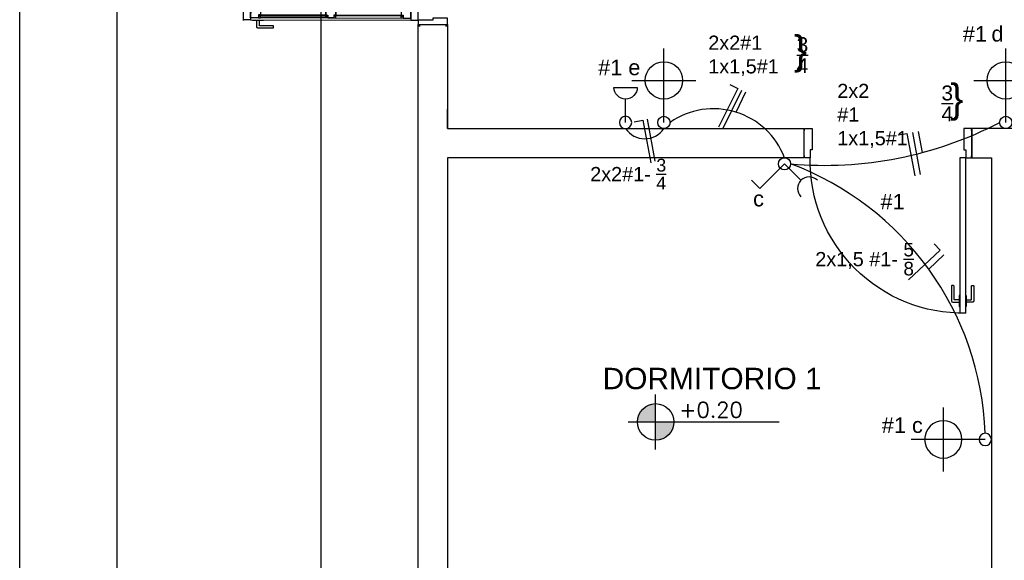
# Model space of a CAD drawing. Header units: millimetres. Extents: x 201 to 840, y 135 to 685.
# Tile 195 of 219: x 396.08 to 401.15, y 328.84 to 331.63. Entities that reach past the tile are written whole.
import ezdxf

# ---------------------------------------------------------------- set-up
doc = ezdxf.new("R2010")
doc.units = ezdxf.units.MM
doc.linetypes.add('HIDDEN', pattern=[0.375, 0.25, -0.125])
doc.linetypes.add('HIDDEN2', pattern=[0.1875, 0.125, -0.0625])
for name, color, linetype in [('01', 1, 'Continuous'), ('02', 2, 'Continuous'), ('03', 3, 'Continuous'), ('ABERTURAS', 2, 'Continuous'), ('electricidad', 3, 'Continuous'), ('electricidad cable', 3, 'Continuous'), ('Electricidad texto', 3, 'Continuous'), ('LAMINA', 6, 'Continuous'), ('muro', 6, 'Continuous'), ('NIVELES', 1, 'Continuous'), ('piso', 1, 'Continuous'), ('PROYECCIONES', 2, 'Continuous'), ('TEXT', 4, 'Continuous')]:
    doc.layers.add(name, color=color, linetype=linetype)
doc.styles.add('ARIAL', font='arial.ttf', dxfattribs={"height": 0.06})
doc.styles.add('ROMANS', font='romans.shx')

# ---------------------------------------------------------------- blocks, each defined once
blk = doc.blocks.new('E-luz apliqué')
at = {"layer": 'electricidad', "color": 1}
for p, q in [((0, 0.1262941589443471), (0, 0.3434826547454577)), ((-0.1371884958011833, 0.2062941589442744), (0.1371884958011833, 0.2062941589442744))]:
    blk.add_line(p, q, dxfattribs=at)
at = {"layer": 'electricidad'}
blk.add_line((0, 0.0262941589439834), (0, 0.1262941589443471), dxfattribs=at)
for centre, radius in [((0, 0.2062941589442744), 0.08), ((0, 0.0262941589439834), 0.0262941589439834)]:
    blk.add_circle(centre, radius, dxfattribs=at)
blk = doc.blocks.new('E-punto y toma')
at = {"layer": 'electricidad'}
for p, q in [((0, 0), (0.1060660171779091, 0.1060660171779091)), ((0.1060660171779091, 0.1060660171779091), (0.1414213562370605, 0.0707106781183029)), ((0, 0), (-0.0707106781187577, 0.0707106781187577))]:
    blk.add_line(p, q, dxfattribs=at)
blk.add_circle((0, 0), 0.0262941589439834, dxfattribs=at)
blk.add_arc((-0.1060660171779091, 0.1060660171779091), 0.05, 225, 45, dxfattribs=at)
blk = doc.blocks.new('E-toma baja')
at = {"layer": 'electricidad'}
for p, q in [((-0.2708506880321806, 0.0874065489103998), (-0.2691244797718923, -0.0925851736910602)), ((0, 0), (-0.1799917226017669, -0.0017262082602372))]:
    blk.add_line(p, q, dxfattribs=at)
blk.add_circle((0, 0), 0.04732948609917, dxfattribs=at)
blk.add_arc((-0.2699875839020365, -0.0025893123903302), 0.09, 270.5494775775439, 90.54947757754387, dxfattribs=at)
blk = doc.blocks.new('A$C767B3D9D')
at = {"layer": '02'}
for points in [[(0.03946577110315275, 0.06918377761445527), (0.01468104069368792, 0.06918377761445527, -0.4142135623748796), (0.01268104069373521, 0.07118377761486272), (0.01268104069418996, 0.13950250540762, 0.4142135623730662), (0.01068104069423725, 0.1415025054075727), (0.001999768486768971, 0.1415025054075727, 0.414213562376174), (-2.315136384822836e-07, 0.13950250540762), (-2.315136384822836e-07, 0.06284314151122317, 0.4142135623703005), (0.006340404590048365, 0.05650250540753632), (0.03946577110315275, 0.05650250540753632)], [(0.0758963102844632, 0.06918377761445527), (0.1006810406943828, 0.06918377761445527, 0.4142135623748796), (0.1026810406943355, 0.07118377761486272), (0.1026810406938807, 0.13950250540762, -0.4142135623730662), (0.1046810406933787, 0.1415025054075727), (0.1133623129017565, 0.1415025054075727, -0.414213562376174), (0.1153623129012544, 0.13950250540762), (0.1153623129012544, 0.06284314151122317, -0.4142135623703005), (0.1090216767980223, 0.05650250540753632), (0.0758963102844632, 0.05650250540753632)]]:
    blk.add_lwpolyline(points, format="xyb", dxfattribs=at)
for points in [[(0.0426810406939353, 0.09071931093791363), (0.03946577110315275, 0.09071931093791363), (0.03946577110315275, 0.0349669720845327), (0.0426810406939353, 0.0349669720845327)], [(0.07268104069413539, 0.09071931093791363), (0.0758963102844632, 0.09071931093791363), (0.0758963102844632, 0.0349669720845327), (0.07268104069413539, 0.0349669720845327)]]:
    blk.add_lwpolyline(points, dxfattribs=at)
at = {"layer": 'ABERTURAS', "ltscale": 0.01}
for points in [[(0.01268104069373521, 0.9400236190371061), (0.01268104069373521, 0.9500236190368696), (0.0426810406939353, 0.9500236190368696), (0.05268104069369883, 0.9500236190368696), (0.05268104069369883, 0.9000236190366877), (0.05268104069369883, 0.841023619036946), (0.0426810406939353, 0.841023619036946), (0.0426810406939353, 0.8000236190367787), (0.01268104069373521, 0.8000236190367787), (0.01268104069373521, 0.8100236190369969)], [(0.8726810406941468, 0.9400236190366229), (0.8726810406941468, 0.9500236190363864), (0.8426810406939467, 0.9500236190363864), (0.8326810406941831, 0.9500236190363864), (0.8326810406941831, 0.9000236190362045), (0.8326810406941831, 0.8410236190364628), (0.8426810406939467, 0.8410236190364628), (0.8426810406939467, 0.8000236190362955), (0.8726810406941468, 0.8000236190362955), (0.8726810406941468, 0.8100236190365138)], [(0.0426810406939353, 2.361903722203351e-05), (0.0426810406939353, 0.8000236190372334), (0.07268104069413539, 0.8000236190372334), (0.07268104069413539, 2.361903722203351e-05)], [(0.0426810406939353, 2.361903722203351e-05), (0.07268104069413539, 2.361903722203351e-05)]]:
    blk.add_lwpolyline(points, dxfattribs=at)
at = {"layer": 'ABERTURAS', "color": 1, "ltscale": 0.01}
blk.add_arc((0.05768104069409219, 0.7850236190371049), 0.7851432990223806, 268.9053094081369, 1.094690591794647, dxfattribs=at)
at = {"layer": 'muro'}
for points in [[(0.01018104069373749, 0.8000236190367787), (0.01018104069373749, 0.9500236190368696)], [(0.8751810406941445, 0.9500236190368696), (0.8751810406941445, 0.8000236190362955)]]:
    blk.add_lwpolyline(points, dxfattribs=at)
blk = doc.blocks.new('A$C3420644B')
at = {"layer": '01'}
for p, q in [((0.03746231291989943, 0.2814323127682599), (0.8625368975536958, 0.281432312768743)), ((0.04746231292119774, 0.2114323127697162), (0.8525368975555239, 0.2114323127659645)), ((0.04746231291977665, 0.2064323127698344), (0.8525368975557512, 0.2064323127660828))]:
    blk.add_line(p, q, dxfattribs=at)
for points in [[(0.07746231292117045, 0.2609103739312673), (0.4299996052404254, 0.2609103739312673), (0.4299996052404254, 0.2569103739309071), (0.07746231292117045, 0.2569103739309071)], [(0.8225368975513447, 0.2609103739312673), (0.4699996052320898, 0.2609103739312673), (0.4699996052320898, 0.2569103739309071), (0.8225368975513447, 0.2569103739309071)]]:
    blk.add_lwpolyline(points, dxfattribs=at)
at = {"layer": '02'}
for p, q in [((0.4349996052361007, 0.2714323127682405), (0.08775690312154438, 0.2714323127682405)), ((0.4649996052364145, 0.2714323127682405), (0.8122423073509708, 0.2714323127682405)), ((0.4249996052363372, 0.2214323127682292), (0.08746231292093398, 0.2214323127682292)), ((0.474999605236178, 0.2214323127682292), (0.8125368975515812, 0.2214323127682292))]:
    blk.add_line(p, q, dxfattribs=at)
at = {"layer": '03'}
for points in [[(-3.947612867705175e-07, 0.281432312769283), (-3.947614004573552e-07, 0.2064323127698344), (0.04746231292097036, 0.2064323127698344), (0.04746231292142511, 0.216432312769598), (0.03746231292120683, 0.216432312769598), (0.03746231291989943, 0.2814323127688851), (-3.947612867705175e-07, 0.281432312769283), (-3.947612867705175e-07, 0.281432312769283)], [(0.03746231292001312, 0.2214323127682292), (0.03746231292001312, 0.2214323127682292), (0.08746231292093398, 0.2214323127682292), (0.08746231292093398, 0.2564323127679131), (0.07746231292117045, 0.2564323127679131), (0.07746231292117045, 0.2714323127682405), (0.03746231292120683, 0.2714323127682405), (0.03746231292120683, 0.2499323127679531), (0.03746231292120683, 0.2499323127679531), (0.03746231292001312, 0.2214323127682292), (0.03746231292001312, 0.2214323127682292)], [(0.4749996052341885, 0.2214323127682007), (0.4749996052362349, 0.2214323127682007), (0.4249996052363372, 0.2214323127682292), (0.4249996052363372, 0.2564323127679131), (0.4349996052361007, 0.2564323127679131), (0.4349996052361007, 0.2714323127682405), (0.4749996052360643, 0.2714323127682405), (0.4749996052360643, 0.2714323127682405), (0.4749996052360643, 0.2714323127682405)], [(0.4249996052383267, 0.2214323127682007), (0.4249996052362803, 0.2214323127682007), (0.474999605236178, 0.2214323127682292), (0.474999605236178, 0.2564323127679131), (0.4649996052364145, 0.2564323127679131), (0.4649996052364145, 0.2714323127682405), (0.4249996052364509, 0.2714323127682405), (0.4249996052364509, 0.2714323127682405), (0.4249996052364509, 0.2714323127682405)], [(0.4249996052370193, 0.2564323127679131), (0.4249996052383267, 0.2214323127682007), (0.4249996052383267, 0.2214323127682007)], [(0.4749996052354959, 0.2564323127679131), (0.4749996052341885, 0.2214323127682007), (0.4749996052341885, 0.2214323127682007)], [(0.8625368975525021, 0.2214323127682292), (0.8625368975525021, 0.2214323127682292), (0.8125368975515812, 0.2214323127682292), (0.8125368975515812, 0.2564323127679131), (0.8225368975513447, 0.2564323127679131), (0.8225368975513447, 0.2714323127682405), (0.8625368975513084, 0.2714323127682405), (0.8625368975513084, 0.2499323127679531), (0.8625368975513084, 0.2499323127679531), (0.8625368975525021, 0.2214323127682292), (0.8625368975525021, 0.2214323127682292)], [(0.8999996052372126, 0.2814323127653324), (0.8999996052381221, 0.2064323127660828), (0.8525368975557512, 0.2064323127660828), (0.8525368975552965, 0.2164323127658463), (0.8625368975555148, 0.2164323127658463), (0.8625368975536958, 0.2814323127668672), (0.8999996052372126, 0.2814323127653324), (0.8999996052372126, 0.2814323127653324)]]:
    blk.add_lwpolyline(points, dxfattribs=at)
for points in [[(0.08775690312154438, 0.2714323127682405), (0.08775690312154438, 0.2614323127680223), (0.0777569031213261, 0.2614323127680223), (0.0777569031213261, 0.2714323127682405)], [(0.4247050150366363, 0.2714323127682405), (0.4247050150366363, 0.2614323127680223), (0.4347050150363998, 0.2614323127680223), (0.4347050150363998, 0.2714323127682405)], [(0.4752941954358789, 0.2714323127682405), (0.4752941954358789, 0.2614323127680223), (0.4652941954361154, 0.2614323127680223), (0.4652941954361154, 0.2714323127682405)], [(0.8122423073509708, 0.2714323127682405), (0.8122423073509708, 0.2614323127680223), (0.8222423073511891, 0.2614323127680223), (0.8222423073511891, 0.2714323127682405)], [(0.8122423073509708, 0.2714323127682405), (0.8122423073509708, 0.2614323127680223), (0.8222423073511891, 0.2614323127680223), (0.8222423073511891, 0.2714323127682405)]]:
    blk.add_lwpolyline(points, close=True, dxfattribs=at)
at = {"layer": 'ABERTURAS', "linetype": 'HIDDEN2'}
for points in [[(0.08167911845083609, 0.2846475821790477), (0.08167911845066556, 0.3094323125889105, -0.4142135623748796), (0.08367911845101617, 0.31143231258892), (0.1519978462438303, 0.3114323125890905, 0.4142135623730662), (0.1539978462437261, 0.3134323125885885), (0.1539978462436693, 0.3221135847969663, 0.414213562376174), (0.1519978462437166, 0.3241135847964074), (0.07533848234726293, 0.3241135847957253, 0.4142135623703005), (0.06899784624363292, 0.3177729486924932), (0.06899784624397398, 0.2846475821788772)], [(0.08167911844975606, 0.2032170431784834), (0.08167911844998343, 0.1784323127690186, 0.4142135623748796), (0.08367911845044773, 0.1764323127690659), (0.151997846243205, 0.1764323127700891, -0.4142135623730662), (0.1539978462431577, 0.1744323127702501), (0.1539978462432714, 0.1657510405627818, -0.414213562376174), (0.1519978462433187, 0.1637510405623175), (0.07533848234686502, 0.1637510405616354, -0.4142135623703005), (0.06899784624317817, 0.1700916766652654), (0.06899784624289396, 0.2032170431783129)]]:
    blk.add_lwpolyline(points, format="xyb", dxfattribs=at)
for points in [[(0.1032146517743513, 0.2814323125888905), (0.1032146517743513, 0.2846475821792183), (0.04746231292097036, 0.2846475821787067), (0.04746231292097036, 0.2814323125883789)], [(0.1032146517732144, 0.2064323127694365), (0.1032146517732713, 0.203217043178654), (0.04746231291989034, 0.2032170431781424), (0.04746231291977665, 0.2064323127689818)]]:
    blk.add_lwpolyline(points, dxfattribs=at)
blk = doc.blocks.new('puerta ventana')
at = {"layer": 'ABERTURAS', "ltscale": 0.01}
for points in [[(318.8755305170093, 344.459002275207), (318.8655305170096, 344.459002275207), (318.8655305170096, 344.4290022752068), (318.8655305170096, 344.419002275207), (318.9155305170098, 344.419002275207), (318.9405305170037, 344.4190022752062), (318.940530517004, 344.429002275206), (319.0155305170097, 344.4290022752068), (319.0155305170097, 344.459002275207), (319.0055305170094, 344.459002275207)], [(318.8755305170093, 342.589502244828), (318.8655305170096, 342.589502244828), (318.8655305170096, 342.6195022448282), (318.8655305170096, 342.629502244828), (318.9155305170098, 342.629502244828), (318.9405305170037, 342.6295022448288), (318.940530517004, 342.619502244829), (319.0155305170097, 342.6195022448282), (319.0155305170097, 342.589502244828), (319.0055305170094, 342.589502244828)]]:
    blk.add_lwpolyline(points, dxfattribs=at)
at = {"layer": 'ABERTURAS', "color": 250, "linetype": 'HIDDEN2'}
for centre, start, end in [((319.0269823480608, 344.412878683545), 269.2616633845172, 1.171312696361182), ((319.0269823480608, 342.6356258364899), 358.8286873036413, 90.73833661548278)]:
    blk.add_arc(centre, 0.8887002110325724, start, end, dxfattribs=at)
at = {"layer": '01', "extrusion": (0, 0, -1), "zscale": -1, "rotation": 0.1104346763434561}
blk.add_blockref('A$C3420644B', (-319.9150232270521, 344.1458357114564), dxfattribs=at)
at = {"layer": '01', "extrusion": (0, 0, -1), "xscale": -1, "zscale": -1, "rotation": 179.8895653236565}
blk.add_blockref('A$C3420644B', (-319.9150232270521, 342.9026688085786), dxfattribs=at)

msp = doc.modelspace()

# ---------------------------------------------------------------- hatches: boundary and pattern name
at = {"layer": 'NIVELES', "ltscale": 0.01}
h = msp.add_hatch(color=256, dxfattribs=at)
h.paths.add_polyline_path([(399.3513722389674, 329.6495149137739, 0.4142135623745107), (399.2572936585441, 329.555436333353), (399.3513722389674, 329.555436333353)])
h.paths.add_polyline_path([(399.4454508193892, 329.555436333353), (399.3513722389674, 329.555436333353), (399.3513722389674, 329.4613577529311, 0.4142135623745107)])

# ---------------------------------------------------------------- linework, layer by layer
msp.add_lwpolyline([(396.0784591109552, 325.5241787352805), (396.0784591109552, 340.7717632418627), (405.5551063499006, 340.7717632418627), (405.5551063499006, 325.5241787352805)], close=True)
at = {"color": 82}
for centre, radius, start, end in [((399.6493371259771, 330.7761342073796), 0.3909814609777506, 20.85314591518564, 124.8825747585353), ((400.2220638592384, 332.8228709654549), 1.947063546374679, 264.8196262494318, 297.5675970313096), ((399.5049561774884, 329.4373895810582), 1.544344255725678, 2.2071593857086, 69.48163039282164)]:
    msp.add_arc(centre, radius, start, end, dxfattribs=at)
at = {"layer": '01', "color": 82}
msp.add_arc((399.2956954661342, 331.1302312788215), 0.1179583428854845, 213.3907318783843, 326.6092681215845, dxfattribs=at)
at = {"layer": 'electricidad cable'}
for p, q in [((399.6978848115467, 331.0642373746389), (399.7953110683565, 331.2620094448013)), ((399.7653113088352, 331.1495193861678), (399.8165050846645, 331.253441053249)), ((399.3496283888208, 330.8967887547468), (399.3090977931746, 331.1134980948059)), ((400.7151061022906, 330.8281567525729), (400.6745755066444, 331.044866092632)), ((400.7250530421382, 330.9418982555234), (400.7049853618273, 331.0491963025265)), ((400.7568175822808, 330.3417358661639), (400.8350362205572, 330.4153092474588))]:
    msp.add_line(p, q, dxfattribs=at)
for points in [[(399.733225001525, 331.2919383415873), (399.774079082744, 331.2718128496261), (399.6756085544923, 331.0719209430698)], [(399.2414598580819, 331.1002493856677), (399.2862258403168, 331.1086218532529), (399.3271908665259, 330.8895896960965)], [(400.5993996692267, 331.0321634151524), (400.6441656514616, 331.0405358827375), (400.6851306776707, 330.8215037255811)], [(400.7848920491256, 330.4720684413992), (400.8160951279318, 330.4388952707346), (400.6537845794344, 330.2862240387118)]]:
    msp.add_lwpolyline(points, dxfattribs=at)
at = {"layer": 'LAMINA'}
msp.add_lwpolyline([(405.0551063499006, 326.0241787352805), (405.0551063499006, 340.0717632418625), (396.5784591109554, 340.0717632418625), (396.5784591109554, 326.0241787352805)], close=True, dxfattribs=at)
at = {"layer": 'muro', "color": 2}
for points in [[(398.1297076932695, 327.8653134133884), (398.1297076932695, 331.600313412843), (398.2797076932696, 331.6003134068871), (398.2797076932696, 331.0653134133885), (400.1147076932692, 331.0653134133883), (400.1147076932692, 330.9153134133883), (398.2797076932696, 330.9153134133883), (398.2797076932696, 328.0153134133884), (399.17970769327, 328.0153134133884), (399.17970769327, 327.8653134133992), (398.1297076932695, 327.8653134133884)], [(401.0797076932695, 330.9153134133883), (401.0797076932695, 328.0153134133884), (400.17970769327, 328.0153134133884), (400.17970769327, 327.8653134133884), (402.02970769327, 327.8653134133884), (402.02970769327, 328.0153134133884), (401.2297076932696, 328.0153134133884), (401.2297076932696, 330.9153134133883), (401.3297076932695, 330.9153134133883), (401.3297076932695, 331.0653134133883), (400.9797076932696, 331.0653134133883), (400.9797076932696, 330.9153134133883), (401.0797076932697, 330.9153134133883)]]:
    msp.add_lwpolyline(points, dxfattribs=at)
at = {"layer": 'muro'}
msp.add_lwpolyline([(398.2797076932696, 331.0653134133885), (398.2797076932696, 331.1653134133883)], dxfattribs=at)
at = {"layer": 'NIVELES', "color": 1}
msp.add_line((399.3515583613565, 329.4136861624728), (399.3515583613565, 329.6971865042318), dxfattribs=at)
at = {"layer": 'NIVELES', "color": 3}
msp.add_line((399.2098081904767, 329.555436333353), (399.9878493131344, 329.555436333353), dxfattribs=at)
msp.add_circle((399.3515583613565, 329.555436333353), 0.0940785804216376, dxfattribs=at)
at = {"layer": 'piso'}
msp.add_line((397.6297076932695, 327.3653134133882), (397.6297076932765, 335.7365299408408), dxfattribs=at)
at = {"layer": 'PROYECCIONES', "linetype": 'HIDDEN'}
msp.add_lwpolyline([(397.6297076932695, 327.3653134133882), (397.6297076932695, 336.8680374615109), (403.4797061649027, 336.8680374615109), (403.4797077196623, 331.0653134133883), (404.4797076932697, 331.0653134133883), (404.4797076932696, 327.3653134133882)], close=True, dxfattribs=at)

# ---------------------------------------------------------------- block references
at = {"layer": 'ABERTURAS', "xscale": -1}
msp.add_blockref('A$C767B3D9D', (400.9898887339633, 330.1152897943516), dxfattribs=at)
at = {"layer": 'electricidad', "xscale": 1.199999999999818, "yscale": 1.199999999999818, "zscale": 1.199999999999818}
for p in [(399.3941832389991, 331.0653134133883), (401.1537448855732, 331.0652987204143)]:
    msp.add_blockref('E-luz apliqué', p, dxfattribs=at)
at = {"layer": 'electricidad'}
for name, p, xscale, yscale, zscale, rotation in [('E-toma baja', (399.1969050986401, 331.0968649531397), -0.6666666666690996, 0.6666666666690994, 0.6666666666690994, 90.54947757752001), ('E-punto y toma', (400.014707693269, 330.883760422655), 1.199999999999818, 1.199999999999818, 1.199999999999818, 179.9999999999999), ('E-luz apliqué', (401.0797076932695, 329.4653134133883), -1.199999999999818, 1.199999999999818, 1.199999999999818, 90)]:
    msp.add_blockref(name, p, dxfattribs=dict(at, xscale=xscale, yscale=yscale, zscale=zscale, rotation=rotation))
at = {"layer": 'piso', "xscale": -1}
msp.add_blockref('puerta ventana', (717.1452382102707, -10.99618887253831), dxfattribs=at)

# ---------------------------------------------------------------- texts
at = {"layer": 'Electricidad texto', "ltscale": 0.01, "attachment_point": 1, "style": 'ARIAL'}
for s, insert, char_height, width in [('#1', (400.9323920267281, 331.592259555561), 0.08, 0.3264472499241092), ('d', (401.0798297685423, 331.5928711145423), 0.08, 0.3264472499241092), ('\\A1;{\\H0.7x;\\S3/4;}', (400.0774153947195, 331.5350471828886), 0.11, 0.3264472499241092), ('#1 e', (399.0554940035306, 331.4197032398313), 0.08, 0.3264472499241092), ('\\A1;{\\H0.7x;\\S3/4;}', (400.822381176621, 331.2867493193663), 0.11, 0.3264472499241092), ('\\A1;2x2#1- {\\H0.9x;\\S3/4;}', (399.0147956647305, 330.909724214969), 0.073, 0.51878700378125), ('c', (399.853215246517, 330.7445260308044), 0.08, 0.3264472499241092), ('#1', (400.5087844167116, 330.7286709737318), 0.08, 0.3264472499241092), ('\\A1;2x1,5 #1- {\\H0.95631x;\\S5/8;}', (400.1733349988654, 330.4770837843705), 0.073, 0.51878700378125), ('#1 c', (400.5154519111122, 329.5788069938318), 0.08, 0.3264472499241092)]:
    msp.add_mtext(s, dxfattribs=dict(at, insert=insert, char_height=char_height, width=width))
at = {"layer": 'Electricidad texto', "ltscale": 0.01}
note = msp.add_mtext_static_columns([''] * 2, width=0.2367863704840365, gutter_width=0.1191630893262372, height=0.3433294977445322, dxfattribs=dict(at, insert=(399.6223647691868, 331.5435856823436), char_height=0.073, attachment_point=1, style='ARIAL'))
for column, words in zip([note] + note.columns.linked_columns, ['\\A1;2x2#1    1x1,5#1\\~   ', '\\A1;{\\H2x;\\}}\\P    {\\H0.99995x;\\P}']):
    column.text = words
note = msp.add_mtext_static_columns([''] * 2, width=0.2963679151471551, gutter_width=0.1434819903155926, height=0.3433294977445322, dxfattribs=dict(at, insert=(400.2864126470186, 331.2953314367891), char_height=0.073, attachment_point=1, style='ARIAL'))
for column, words in zip([note] + note.columns.linked_columns, ['\\A1;2x2 #1      1x1,5#1\\~   {\\H2x; }', '\\A1;{\\H2x;\\}}\\P    {\\H0.99995x;\\P}']):
    column.text = words
at = {"layer": 'NIVELES', "color": 2, "style": 'ROMANS'}
msp.add_attdef('+0.20', (399.4732931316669, 329.5784772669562), '_0.00', height=0.079375, dxfattribs=at)
at = {"layer": 'TEXT', "style": 'ARIAL'}
msp.add_text('DORMITORIO 1', height=0.11, dxfattribs=at).set_placement((399.0789618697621, 329.7239272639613))

doc.saveas('drawing.dxf')
